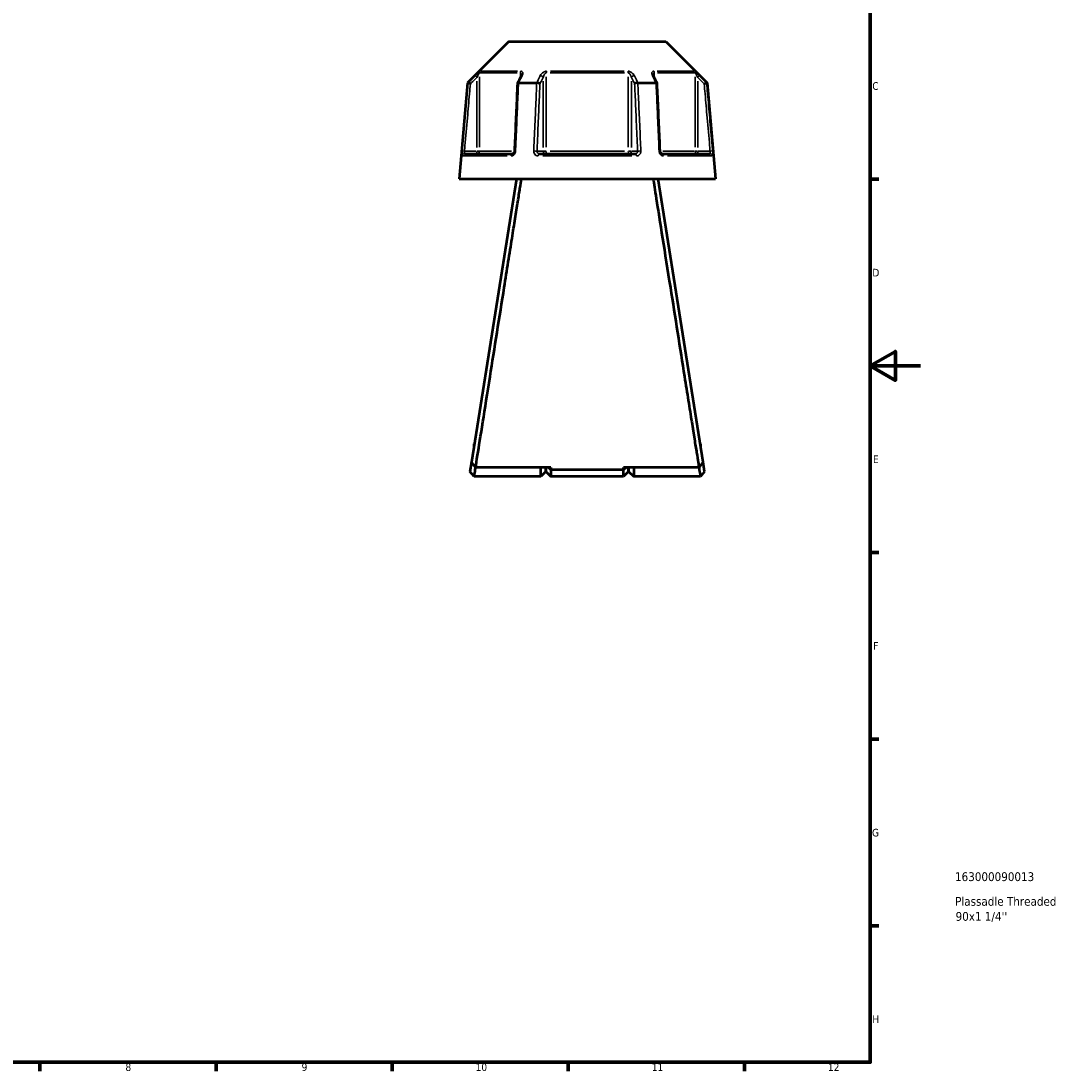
# Model space of a CAD drawing. Header units: millimetres. Extents: x 0 to 898, y 0 to 835.
# Tile 9 of 10: x 483 to 898, y 17 to 434. Entities that reach past the tile are written whole.
import ezdxf

# ---------------------------------------------------------------- set-up
doc = ezdxf.new("R2010")
doc.units = ezdxf.units.MM
for name, color, linetype, lineweight in [('Border (ANSI)', 7, 'Continuous', 70), ('Title (ISO)', 7, 'Continuous', 50), ('Visible (ANSI)', 7, 'Continuous', 50), ('Visible Narrow (ANSI)', 7, 'Continuous', 35)]:
    doc.layers.add(name, color=color, linetype=linetype, lineweight=lineweight)
doc.styles.add('Note Text (ANSI)', font='tahoma.ttf')
doc.styles.add('Note Text (ISO)', font='tahoma.ttf')

# ---------------------------------------------------------------- blocks, each defined once
blk = doc.blocks.new('Borders Default Border')
at = {"layer": 'Border (ANSI)'}
for p, q in [((821, 371.25), (824.45, 371.25)), ((821, 222.75), (824.45, 222.75)), ((821, 148.5), (824.45, 148.5)), ((821, 74.25), (824.45, 74.25)), ((490.58, 20), (490.58, 16.55)), ((560.67, 20), (560.67, 16.55)), ((630.75, 20), (630.75, 16.55)), ((700.83, 20), (700.83, 16.55)), ((770.92, 20), (770.92, 16.55))]:
    blk.add_line(p, q, dxfattribs=at)
at = {"layer": 'Border (ANSI)', "flags": 128}
for points in [[(20, 20), (20, 574), (821, 574), (821, 20), (20, 20)], [(841, 297), (821, 297), (831, 302.77), (831, 291.23), (821, 297)]]:
    blk.add_lwpolyline(points, dxfattribs=at)
at = {"layer": 'Border (ANSI)', "attachment_point": 7, "style": 'Note Text (ANSI)'}
for s, insert, char_height in [('C', (821.8, 406.8), 3.05), ('D', (821.81, 332.6), 3.05), ('E', (822.05, 258.35), 3.05), ('F', (822.14, 184.1), 3.05), ('G', (821.66, 109.79), 3.05), ('H', (821.81, 35.6), 3.05), ('8', (524.63, 16.48), 3.05), ('9', (594.7, 16.49), 3.05), ('10', (663.96, 16.49), 3.048), ('11', (734.04, 16.55), 3.048), ('12', (804.13, 16.55), 3.048)]:
    blk.add_mtext(s, dxfattribs=dict(at, insert=insert, char_height=char_height))
blk = doc.blocks.new('Title Blocks ISO')
at = {"layer": 'Title (ISO)', "style": 'Note Text (ISO)'}
for tag, p in [('PART_NUMBER_001', (33.69, 72.11)), ('DESCRIPTION_001', (33.74, 62.29)), ('DESCRIPTION_002', (33.93, 56.3))]:
    blk.add_attdef(tag, p, '', height=3.5, dxfattribs=at)

msp = doc.modelspace()

# ---------------------------------------------------------------- linework, layer by layer
at = {"layer": 'Visible (ANSI)'}
for p, q in [((677.115, 426.05), (660.736, 409.672)), ((677.115, 426.05), (739.671, 426.05)), ((739.671, 426.05), (756.049, 409.672)), ((660.736, 409.672), (657.393, 371.455)), ((660.736, 409.672), (660.918, 409.672)), ((681.051, 409.672), (688.26, 409.672)), ((728.526, 409.672), (735.734, 409.672)), ((755.867, 409.672), (756.049, 409.672)), ((756.049, 409.672), (759.393, 371.455)), ((659.563, 381.455), (678.695, 381.455)), ((689.261, 381.455), (727.525, 381.455)), ((738.09, 381.455), (757.222, 381.455)), ((657.393, 371.455), (759.393, 371.455)), ((680.193, 371.455), (662.29, 258.704)), ((754.495, 258.704), (736.593, 371.455)), ((663.273, 266.03), (663.273, 264.891)), ((663.454, 266.03), (663.273, 266.03)), ((753.513, 266.03), (753.332, 266.03)), ((753.513, 264.891), (753.513, 266.03)), ((662.29, 258.704), (661.706, 255.026)), ((663.393, 253.05), (661.706, 255.025)), ((693.943, 256.676), (663.97, 256.676)), ((689.943, 253.05), (689.943, 256.676)), ((691.943, 255.05), (689.943, 253.05)), ((691.943, 256.676), (691.943, 255.05)), ((691.943, 255.05), (691.943, 256.676)), ((691.943, 255.05), (693.943, 253.05)), ((692.976, 256.676), (693.943, 255.753)), ((693.943, 256.676), (693.943, 255.753)), ((693.943, 255.753), (693.943, 253.05)), ((722.843, 255.753), (693.943, 255.753)), ((752.816, 256.676), (722.843, 256.676)), ((723.809, 256.676), (722.843, 255.753)), ((722.843, 255.753), (722.843, 256.676)), ((722.843, 253.05), (722.843, 255.753)), ((724.843, 255.05), (722.843, 253.05)), ((724.843, 255.05), (724.843, 256.676)), ((724.843, 256.676), (724.843, 255.05)), ((724.843, 255.05), (726.843, 253.05)), ((726.843, 256.676), (726.843, 253.05)), ((755.079, 255.025), (753.393, 253.05)), ((755.079, 255.026), (754.495, 258.704)), ((689.943, 253.05), (663.393, 253.05)), ((722.843, 253.05), (693.943, 253.05)), ((753.393, 253.05), (726.843, 253.05))]:
    msp.add_line(p, q, dxfattribs=at)
for centre, major_axis, ratio, start_param, end_param in [((6570.735, -10999.448), (196.728, -16104.756), 0.5090375, 3.9186904, 3.9189311), ((-5084.527, -10863.288), (195.2, 15912.582), 0.509075, 5.5058716, 5.5061152)]:
    msp.add_ellipse(centre, major_axis=major_axis, ratio=ratio, start_param=start_param, end_param=end_param, dxfattribs=at)
for points in [[(660.918, 409.672), (660.919, 409.672), (660.92, 409.671), (660.92, 409.671)], [(681.03, 409.671), (681.037, 409.671), (681.044, 409.672), (681.051, 409.672)], [(688.26, 409.672), (688.267, 409.672), (688.275, 409.671), (688.283, 409.671)], [(728.502, 409.671), (728.51, 409.671), (728.518, 409.672), (728.526, 409.672)], [(735.734, 409.672), (735.741, 409.672), (735.748, 409.671), (735.755, 409.671)], [(755.865, 409.671), (755.866, 409.671), (755.866, 409.672), (755.867, 409.672)]]:
    msp.add_open_spline(points, degree=3, dxfattribs=at)
for points, knots in [([(661.881, 409.222), (661.88, 409.223), (661.878, 409.223), (661.758, 409.279), (661.641, 409.334), (661.42, 409.437), (661.318, 409.485), (661.141, 409.568), (661.068, 409.602), (660.963, 409.651), (660.931, 409.666), (660.92, 409.671)], [-0.15364842, -0.15364842, -0.15364842, -0.15364842, -0.15317321, -0.15317321, -0.11406278, -0.11406278, -0.07546114, -0.07546114, -0.03695909, -0.03695909, 0, 0, 0, 0]), ([(680.595, 409.448), (680.516, 407.651), (680.437, 405.855), (680.28, 402.262), (680.201, 400.465), (680.043, 396.872), (679.964, 395.075), (679.806, 391.482), (679.727, 389.685), (679.57, 386.092), (679.491, 384.296), (679.412, 382.499)], [0.5507937, 0.5507937, 0.5507937, 0.5507937, 1.0918481, 1.0918481, 1.6329026, 1.6329026, 2.173957, 2.173957, 2.7150114, 2.7150114, 3.2560658, 3.2560658, 3.2560658, 3.2560658]), ([(681.03, 409.671), (680.929, 409.666), (680.842, 409.651), (680.701, 409.602), (680.65, 409.568), (680.605, 409.502), (680.596, 409.476), (680.595, 409.448)], [-0.153530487, -0.153530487, -0.153530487, -0.153530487, -0.116485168, -0.116485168, -0.077893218, -0.077893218, -0.055256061, -0.055256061, -0.055256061, -0.055256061]), ([(682.146, 412.764), (682.146, 412.749), (682.145, 412.729), (682.138, 412.679), (682.133, 412.649), (682.118, 412.583), (682.107, 412.546), (682.081, 412.467), (682.066, 412.425), (682.029, 412.337), (682.008, 412.291), (681.984, 412.243)], [0.20265986, 0.20265986, 0.20265986, 0.20265986, 0.23121109, 0.23121109, 0.25976233, 0.25976233, 0.28831356, 0.28831356, 0.3168648, 0.3168648, 0.34541603, 0.34541603, 0.34541603, 0.34541603]), ([(689.554, 409.222), (689.553, 409.223), (689.552, 409.223), (689.492, 409.279), (689.413, 409.334), (689.225, 409.437), (689.117, 409.485), (688.884, 409.568), (688.759, 409.602), (688.513, 409.651), (688.395, 409.666), (688.283, 409.671)], [-0.15364842, -0.15364842, -0.15364842, -0.15364842, -0.15317331, -0.15317331, -0.11406282, -0.11406282, -0.07546133, -0.07546133, -0.03695914, -0.03695914, 0, 0, 0, 0]), ([(728.502, 409.671), (728.391, 409.666), (728.272, 409.651), (728.026, 409.602), (727.902, 409.568), (727.668, 409.485), (727.56, 409.437), (727.372, 409.334), (727.294, 409.279), (727.233, 409.223), (727.232, 409.223), (727.232, 409.222)], [-0.1535305, -0.1535305, -0.1535305, -0.1535305, -0.11648518, -0.11648518, -0.0778932, -0.0778932, -0.03920169, -0.03920169, 0, 0, 0.00047622, 0.00047622, 0.00047622, 0.00047622]), ([(734.801, 412.243), (734.777, 412.291), (734.756, 412.337), (734.72, 412.425), (734.704, 412.467), (734.678, 412.546), (734.668, 412.583), (734.652, 412.649), (734.647, 412.679), (734.641, 412.729), (734.64, 412.749), (734.64, 412.764)], [0, 0, 0, 0, 0.02855139, 0.02855139, 0.05710278, 0.05710278, 0.08565416, 0.08565416, 0.11420555, 0.11420555, 0.14275694, 0.14275694, 0.14275694, 0.14275694]), ([(736.19, 409.448), (736.189, 409.476), (736.18, 409.502), (736.135, 409.568), (736.084, 409.602), (735.943, 409.651), (735.856, 409.666), (735.755, 409.671)], [-0.098045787, -0.098045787, -0.098045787, -0.098045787, -0.075461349, -0.075461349, -0.036959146, -0.036959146, 0, 0, 0, 0]), ([(737.373, 382.499), (737.295, 384.296), (737.216, 386.092), (737.058, 389.685), (736.979, 391.482), (736.821, 395.075), (736.742, 396.872), (736.585, 400.465), (736.506, 402.262), (736.348, 405.855), (736.269, 407.651), (736.19, 409.448)], [1.2046153, 1.2046153, 1.2046153, 1.2046153, 1.7456698, 1.7456698, 2.2867242, 2.2867242, 2.8277786, 2.8277786, 3.368833, 3.368833, 3.9098874, 3.9098874, 3.9098874, 3.9098874]), ([(754.904, 409.222), (754.906, 409.223), (754.907, 409.223), (755.027, 409.279), (755.145, 409.334), (755.365, 409.437), (755.467, 409.485), (755.644, 409.568), (755.717, 409.602), (755.822, 409.651), (755.854, 409.666), (755.865, 409.671)], [-0.00047632, -0.00047632, -0.00047632, -0.00047632, 0, 0, 0.03920164, 0.03920164, 0.07789329, 0.07789329, 0.11648513, 0.11648513, 0.1535304, 0.1535304, 0.1535304, 0.1535304]), ([(679.412, 382.499), (679.408, 382.4), (679.393, 382.3), (679.344, 382.109), (679.31, 382.018), (679.228, 381.853), (679.181, 381.78), (679.079, 381.655), (679.026, 381.604), (678.919, 381.523), (678.866, 381.496), (678.772, 381.461), (678.731, 381.455), (678.695, 381.455)], [0, 0, 0, 0, 0.05067005, 0.05067005, 0.10084685, 0.10084685, 0.1507669, 0.1507669, 0.20138762, 0.20138762, 0.25586434, 0.25586434, 0.31481094, 0.31481094, 0.31481094, 0.31481094]), ([(738.09, 381.455), (738.052, 381.455), (738.008, 381.462), (737.901, 381.504), (737.838, 381.54), (737.718, 381.643), (737.662, 381.703), (737.562, 381.845), (737.518, 381.925), (737.445, 382.099), (737.417, 382.193), (737.385, 382.359), (737.377, 382.429), (737.373, 382.499)], [0, 0, 0, 0, 0.06296271, 0.06296271, 0.12592542, 0.12592542, 0.17893056, 0.17893056, 0.22915943, 0.22915943, 0.27910739, 0.27910739, 0.31481354, 0.31481354, 0.31481354, 0.31481354]), ([(663.97, 256.676), (664.133, 257.7), (664.397, 259.352), (665.273, 264.846), (665.993, 269.357), (667.697, 280.056), (668.671, 286.167), (670.608, 298.346), (671.55, 304.272), (672.504, 310.275), (673.457, 316.278), (674.422, 322.357), (675.904, 331.702), (676.442, 335.099), (677.479, 341.643), (677.978, 344.791), (678.89, 350.553), (679.307, 353.188), (680.08, 358.073), (680.436, 360.323), (681.069, 364.329), (681.348, 366.095), (681.83, 369.145), (682.033, 370.43), (682.195, 371.455)], [0.2061334, 0.2061334, 0.2061334, 0.2061334, 0.4610233, 0.4610233, 0.8347845, 0.8347845, 1.1940112, 1.1940112, 1.4977294, 1.4977294, 1.4977294, 1.8014476, 1.8014476, 1.9805842, 1.9805842, 2.1597208, 2.1597208, 2.3279463, 2.3279463, 2.4961719, 2.4961719, 2.6609301, 2.6609301, 2.8256883, 2.8256883, 2.8256883, 2.8256883]), ([(734.59, 371.455), (734.88, 369.62), (735.302, 366.952), (736.51, 359.311), (737.363, 353.918), (739.278, 341.819), (740.332, 335.169), (742.363, 322.357), (743.328, 316.278), (744.282, 310.275), (745.235, 304.272), (746.177, 298.346), (747.59, 289.467), (748.096, 286.288), (749.054, 280.271), (749.506, 277.434), (750.315, 272.353), (750.677, 270.083), (751.33, 265.986), (751.622, 264.159), (752.118, 261.047), (752.326, 259.748), (752.626, 257.867), (752.733, 257.193), (752.816, 256.676)], [-2.8256883, -2.8256883, -2.8256883, -2.8256883, -2.5308127, -2.5308127, -2.1597208, -2.1597208, -1.8014476, -1.8014476, -1.4977294, -1.4977294, -1.4977294, -1.1940112, -1.1940112, -1.0143978, -1.0143978, -0.8347845, -0.8347845, -0.6662728, -0.6662728, -0.4977611, -0.4977611, -0.3345939, -0.3345939, -0.2061334, -0.2061334, -0.2061334, -0.2061334]), ([(663.97, 256.676), (663.69, 257.014), (663.41, 257.352), (662.85, 258.028), (662.57, 258.366), (662.29, 258.704)], [-0.26328472, -0.26328472, -0.26328472, -0.26328472, -0.13166724, -0.13166724, 0, 0, 0, 0]), ([(663.393, 253.051), (663.393, 253.051), (663.423, 253.232), (663.557, 254.049), (663.681, 254.804), (663.886, 256.064), (663.935, 256.363), (663.986, 256.677)], [-3.14159265, -3.14159265, -3.14159265, -3.14159265, -2.7691427, -2.7691427, -2.28504359, -2.28504359, -2.14641893, -2.14641893, -2.14641893, -2.14641893]), ([(752.8, 256.677), (752.85, 256.363), (752.899, 256.064), (753.104, 254.804), (753.228, 254.049), (753.363, 253.232), (753.392, 253.051), (753.393, 253.051)], [2.14641893, 2.14641893, 2.14641893, 2.14641893, 2.28504359, 2.28504359, 2.7691427, 2.7691427, 3.14159265, 3.14159265, 3.14159265, 3.14159265]), ([(754.495, 258.704), (754.215, 258.366), (753.935, 258.028), (753.376, 257.352), (753.096, 257.014), (752.816, 256.676)], [-0.26328429, -0.26328429, -0.26328429, -0.26328429, -0.13161625, -0.13161625, 0, 0, 0, 0])]:
    msp.add_open_spline(points, degree=3, knots=knots, dxfattribs=at)
at = {"layer": 'Visible Narrow (ANSI)'}
for p, q in [((680.461, 413.564), (665.716, 413.564)), ((666.005, 414.271), (680.65, 414.271)), ((723.137, 413.564), (693.648, 413.564)), ((693.748, 414.271), (723.038, 414.271)), ((736.135, 414.271), (750.781, 414.271)), ((751.069, 413.564), (736.324, 413.564)), ((663.766, 412.496), (664.411, 411.848)), ((664.464, 410.327), (664.464, 383.922)), ((665.455, 384.011), (665.455, 412.008)), ((681.76, 413.476), (681.76, 411.885)), ((690.845, 410.327), (690.845, 383.922)), ((692.087, 384.011), (692.087, 412.008)), ((724.698, 412.008), (724.698, 384.011)), ((725.94, 383.922), (725.94, 410.327)), ((735.025, 411.885), (735.025, 413.476)), ((751.331, 412.008), (751.331, 384.011)), ((752.321, 383.922), (752.321, 410.327)), ((752.374, 411.848), (753.02, 412.496)), ((659.457, 382.462), (658.547, 382.541)), ((676.52, 380.542), (658.863, 380.542)), ((664.217, 382.455), (659.777, 382.455)), ((664.464, 382.377), (664.464, 381.458)), ((665.442, 382.455), (664.536, 382.455)), ((665.69, 382.455), (678.298, 382.455)), ((690.722, 382.455), (688.502, 382.455)), ((726.05, 380.542), (690.736, 380.542)), ((692.02, 382.455), (690.883, 382.455)), ((693.648, 382.455), (723.137, 382.455)), ((725.902, 382.455), (724.765, 382.455)), ((728.284, 382.455), (726.064, 382.455)), ((738.487, 382.455), (751.096, 382.455)), ((757.922, 380.542), (740.265, 380.542)), ((752.25, 382.455), (751.343, 382.455)), ((752.321, 381.458), (752.321, 382.377)), ((757.008, 382.455), (752.568, 382.455)), ((758.239, 382.541), (757.329, 382.462))]:
    msp.add_line(p, q, dxfattribs=at)
for centre, major_axis, ratio, start_param, end_param in [((666.445, 413.564), (0, -1), 0.9904959, 3.9662607, 4.6731191), ((682.374, 413.564), (0, 1), 0.6143631, 0.8246681, 1.5315264), ((692.463, 413.564), (0, -1), 0.3761328, 3.9662607, 4.6731191), ((724.322, 413.564), (0, 1), 0.3761328, 4.7516589, 5.4585172), ((734.411, 413.564), (0, -1), 0.6143631, 1.6100662, 2.3169246), ((750.34, 413.564), (0, 1), 0.9904959, 4.7516589, 5.4585172), ((682.878, 411.794), (-0.894, 0.449), 0.6136988, 5.5048942, 6.2422226), ((689.979, 411.794), (-0.894, 0.449), 0.6136988, 3.9026286, 5.2571626), ((726.806, 411.794), (-0.894, -0.449), 0.6136988, 4.1676154, 5.5221494), ((733.908, 411.794), (0.894, 0.449), 0.6136988, 0.0409627, 0.7782911), ((659.563, 380.455), (0, 1), 0.992287, 0.0741765, 1.4093534), ((664.464, 382.455), (0, -1), 0.9904959, 0.0785398, 1.4922565), ((678.695, 380.455), (0, 1), 0.6034974, 0.0741765, 1.4093534), ((680.411, 382.455), (-0.999, 0.044), 0.0757423, 5.369153, 6.2350783), ((687.512, 382.455), (0.999, -0.044), 0.0757423, 0.5996329, 1.9382948), ((689.261, 380.455), (0, 1), 0.3887896, 0.0741765, 1.4093534), ((691.711, 382.455), (0, -1), 0.8660254, 4.7909288, 6.2046455), ((691.711, 382.455), (0, -1), 0.3761328, 0.0785398, 1.4922565), ((725.074, 382.455), (0, -1), 0.3761328, 4.7909288, 6.2046455), ((725.074, 382.455), (0, -1), 0.8660254, 0.0785398, 1.4922565), ((727.525, 380.455), (0, 1), 0.3887896, 4.8738319, 6.2090088), ((729.273, 382.455), (0.999, 0.044), 0.0757423, 1.2032978, 2.5419597), ((736.374, 382.455), (0.999, 0.044), 0.0757423, 0.048107, 0.9140323), ((738.09, 380.455), (0, 1), 0.6034974, 4.8738319, 6.2090088), ((752.321, 382.455), (0, -1), 0.9904959, 4.7909288, 6.2046455), ((757.222, 380.455), (0, 1), 0.992287, 4.8738319, 6.2090088)]:
    msp.add_ellipse(centre, major_axis=major_axis, ratio=ratio, start_param=start_param, end_param=end_param, dxfattribs=at)
for points, knots in [([(665.745, 414.271), (665.713, 414.271), (665.639, 414.228), (665.308, 413.978), (664.952, 413.654), (664.318, 413.052), (664.037, 412.778), (663.76, 412.502)], [-0.34541645, -0.34541645, -0.34541645, -0.34541645, -0.27620858, -0.27620858, -0.11734182, -0.11734182, 0, 0, 0, 0]), ([(664.464, 411.794), (664.603, 412.07), (664.743, 412.344), (665.06, 412.947), (665.238, 413.271), (665.402, 413.52), (665.439, 413.564), (665.455, 413.564)], [0, 0, 0, 0, 0.11734182, 0.11734182, 0.27620858, 0.27620858, 0.34541645, 0.34541645, 0.34541645, 0.34541645]), ([(681.76, 413.564), (681.794, 413.564), (681.826, 413.558), (681.904, 413.528), (681.947, 413.495), (682.031, 413.392), (682.067, 413.312), (682.117, 413.135), (682.132, 413.039), (682.144, 412.881), (682.146, 412.823), (682.146, 412.764)], [0, 0, 0, 0, 0.02585168, 0.02585168, 0.06721438, 0.06721438, 0.12288915, 0.12288915, 0.17445287, 0.17445287, 0.20265986, 0.20265986, 0.20265986, 0.20265986]), ([(682.469, 412.502), (682.58, 412.723), (682.659, 412.942), (682.734, 413.325), (682.742, 413.491), (682.701, 413.746), (682.67, 413.842), (682.567, 414.019), (682.492, 414.099), (682.32, 414.202), (682.234, 414.235), (682.075, 414.265), (682.009, 414.271), (681.94, 414.271)], [-0.34541603, -0.34541603, -0.34541603, -0.34541603, -0.25141662, -0.25141662, -0.17445287, -0.17445287, -0.12288915, -0.12288915, -0.06721438, -0.06721438, -0.02585168, -0.02585168, 0, 0, 0, 0]), ([(692.197, 414.271), (691.995, 414.271), (691.781, 414.234), (691.049, 413.999), (690.595, 413.665), (690.013, 413.052), (689.823, 412.778), (689.684, 412.502)], [-0.34541684, -0.34541684, -0.34541684, -0.34541684, -0.28109054, -0.28109054, -0.11734182, -0.11734182, 0, 0, 0, 0]), ([(690.845, 411.794), (690.914, 412.07), (691.009, 412.344), (691.297, 412.958), (691.522, 413.292), (691.882, 413.526), (691.988, 413.564), (692.087, 413.564)], [0, 0, 0, 0, 0.11734182, 0.11734182, 0.28109054, 0.28109054, 0.34541684, 0.34541684, 0.34541684, 0.34541684]), ([(727.101, 412.502), (726.99, 412.723), (726.845, 412.943), (726.522, 413.326), (726.354, 413.492), (726.035, 413.746), (725.896, 413.842), (725.588, 414.019), (725.417, 414.099), (725.106, 414.202), (724.971, 414.235), (724.752, 414.265), (724.669, 414.271), (724.588, 414.271)], [-0.345416, -0.345416, -0.345416, -0.345416, -0.25131567, -0.25131567, -0.17440412, -0.17440412, -0.12292214, -0.12292214, -0.06721438, -0.06721438, -0.02585168, -0.02585168, 0, 0, 0, 0]), ([(724.698, 413.564), (724.738, 413.564), (724.779, 413.558), (724.886, 413.528), (724.953, 413.495), (725.106, 413.392), (725.191, 413.312), (725.343, 413.134), (725.411, 413.039), (725.569, 412.785), (725.652, 412.618), (725.813, 412.236), (725.885, 412.016), (725.94, 411.794)], [0, 0, 0, 0, 0.02585168, 0.02585168, 0.06721438, 0.06721438, 0.12292214, 0.12292214, 0.17440412, 0.17440412, 0.25131567, 0.25131567, 0.345416, 0.345416, 0.345416, 0.345416]), ([(734.845, 414.271), (734.678, 414.271), (734.532, 414.236), (734.113, 414.006), (734.024, 413.668), (734.088, 413.052), (734.178, 412.778), (734.317, 412.502)], [-0.34541683, -0.34541683, -0.34541683, -0.34541683, -0.28278882, -0.28278882, -0.11734182, -0.11734182, 0, 0, 0, 0]), ([(734.64, 412.765), (734.64, 413.061), (734.689, 413.324), (734.871, 413.528), (734.943, 413.564), (735.025, 413.564)], [0.14275694, 0.14275694, 0.14275694, 0.14275694, 0.28278882, 0.28278882, 0.34541683, 0.34541683, 0.34541683, 0.34541683]), ([(753.025, 412.502), (752.802, 412.724), (752.576, 412.945), (752.177, 413.328), (752.002, 413.494), (751.726, 413.747), (751.62, 413.842), (751.415, 414.019), (751.318, 414.099), (751.179, 414.202), (751.129, 414.235), (751.07, 414.265), (751.053, 414.271), (751.041, 414.271)], [-0.34541583, -0.34541583, -0.34541583, -0.34541583, -0.25081718, -0.25081718, -0.17415567, -0.17415567, -0.12305037, -0.12305037, -0.06721438, -0.06721438, -0.02585168, -0.02585168, 0, 0, 0, 0]), ([(751.331, 413.564), (751.337, 413.564), (751.345, 413.558), (751.375, 413.528), (751.399, 413.495), (751.468, 413.391), (751.517, 413.311), (751.619, 413.134), (751.672, 413.039), (751.81, 412.787), (751.897, 412.621), (752.097, 412.238), (752.209, 412.017), (752.321, 411.794)], [0, 0, 0, 0, 0.02585168, 0.02585168, 0.06721438, 0.06721438, 0.12305037, 0.12305037, 0.17415567, 0.17415567, 0.25081718, 0.25081718, 0.34541583, 0.34541583, 0.34541583, 0.34541583]), ([(660.92, 409.671), (660.794, 408.234), (660.668, 406.798), (660.26, 402.155), (659.979, 398.949), (659.697, 395.744), (659.371, 392.033), (659.045, 388.323), (658.659, 383.923), (658.598, 383.232), (658.538, 382.542)], [-3.9279381, -3.9279381, -3.9279381, -3.9279381, -3.4952555, -3.4952555, -2.5298299, -2.5298299, -2.5298299, -1.4124721, -1.4124721, -1.2046153, -1.2046153, -1.2046153, -1.2046153]), ([(663.76, 412.502), (663.554, 412.296), (663.348, 412.091), (663.141, 411.886), (662.4, 411.148), (661.659, 410.41), (660.918, 409.672)], [-0.97913562, -0.97913562, -0.97913562, -0.97913562, -0.89184464, -0.89184464, -0.89184464, -0.5780995, -0.5780995, -0.5780995, -0.5780995]), ([(661.881, 409.222), (662.536, 409.874), (663.191, 410.526), (663.846, 411.179), (664.052, 411.384), (664.258, 411.589), (664.464, 411.794)], [0.61456677, 0.61456677, 0.61456677, 0.61456677, 0.89184464, 0.89184464, 0.89184464, 0.97913562, 0.97913562, 0.97913562, 0.97913562]), ([(679.842, 382.542), (679.873, 383.232), (679.903, 383.923), (680.095, 388.323), (680.258, 392.033), (680.42, 395.744), (680.561, 398.949), (680.701, 402.155), (680.904, 406.798), (680.967, 408.234), (681.03, 409.671)], [-3.2560658, -3.2560658, -3.2560658, -3.2560658, -3.048209, -3.048209, -1.9308512, -1.9308512, -1.9308512, -0.9654256, -0.9654256, -0.5327431, -0.5327431, -0.5327431, -0.5327431]), ([(681.051, 409.672), (681.421, 410.41), (681.79, 411.148), (682.16, 411.885), (682.263, 412.091), (682.366, 412.296), (682.469, 412.502)], [-2.56571718, -2.56571718, -2.56571718, -2.56571718, -2.25201319, -2.25201319, -2.25201319, -2.16468107, -2.16468107, -2.16468107, -2.16468107]), ([(688.283, 409.671), (688.22, 408.234), (688.156, 406.798), (687.952, 402.155), (687.811, 398.949), (687.669, 395.744), (687.506, 392.033), (687.343, 388.323), (687.149, 383.923), (687.118, 383.232), (687.088, 382.542)], [-3.9279381, -3.9279381, -3.9279381, -3.9279381, -3.4952555, -3.4952555, -2.5298299, -2.5298299, -2.5298299, -1.4124721, -1.4124721, -1.2046153, -1.2046153, -1.2046153, -1.2046153]), ([(689.684, 412.502), (689.581, 412.296), (689.477, 412.091), (689.374, 411.886), (689.002, 411.148), (688.631, 410.41), (688.26, 409.672)], [-2.94753704, -2.94753704, -2.94753704, -2.94753704, -2.86024166, -2.86024166, -2.86024166, -2.54650092, -2.54650092, -2.54650092, -2.54650092]), ([(689.554, 409.222), (689.881, 409.874), (690.208, 410.526), (690.536, 411.179), (690.639, 411.384), (690.742, 411.589), (690.845, 411.794)], [2.58296819, 2.58296819, 2.58296819, 2.58296819, 2.86024166, 2.86024166, 2.86024166, 2.94753704, 2.94753704, 2.94753704, 2.94753704]), ([(725.94, 411.794), (726.043, 411.589), (726.146, 411.384), (726.249, 411.179), (726.577, 410.526), (726.904, 409.874), (727.232, 409.222)], [2.16468107, 2.16468107, 2.16468107, 2.16468107, 2.25197644, 2.25197644, 2.25197644, 2.52924991, 2.52924991, 2.52924991, 2.52924991]), ([(728.526, 409.672), (728.154, 410.41), (727.783, 411.148), (727.411, 411.886), (727.308, 412.091), (727.205, 412.296), (727.101, 412.502)], [-2.56571718, -2.56571718, -2.56571718, -2.56571718, -2.25197644, -2.25197644, -2.25197644, -2.16468107, -2.16468107, -2.16468107, -2.16468107]), ([(729.697, 382.542), (729.667, 383.232), (729.636, 383.923), (729.443, 388.323), (729.279, 392.033), (729.116, 395.744), (728.975, 398.949), (728.833, 402.155), (728.629, 406.798), (728.566, 408.234), (728.502, 409.671)], [-3.2560658, -3.2560658, -3.2560658, -3.2560658, -3.048209, -3.048209, -1.9308512, -1.9308512, -1.9308512, -0.9654256, -0.9654256, -0.5327431, -0.5327431, -0.5327431, -0.5327431]), ([(734.317, 412.502), (734.419, 412.296), (734.522, 412.091), (734.625, 411.886), (734.995, 411.148), (735.364, 410.41), (735.734, 409.672)], [-3.18272166, -3.18272166, -3.18272166, -3.18272166, -3.09546065, -3.09546065, -3.09546065, -2.78168555, -2.78168555, -2.78168555, -2.78168555]), ([(735.755, 409.671), (735.818, 408.234), (735.881, 406.798), (736.084, 402.155), (736.225, 398.949), (736.365, 395.744), (736.527, 392.033), (736.69, 388.323), (736.882, 383.923), (736.913, 383.232), (736.943, 382.542)], [-3.9279381, -3.9279381, -3.9279381, -3.9279381, -3.4952555, -3.4952555, -2.52983, -2.52983, -2.52983, -1.4124722, -1.4124722, -1.2046153, -1.2046153, -1.2046153, -1.2046153]), ([(752.321, 411.794), (752.527, 411.589), (752.733, 411.384), (752.939, 411.179), (753.594, 410.527), (754.249, 409.874), (754.904, 409.222)], [2.16468107, 2.16468107, 2.16468107, 2.16468107, 2.25190094, 2.25190094, 2.25190094, 2.52924991, 2.52924991, 2.52924991, 2.52924991]), ([(755.867, 409.672), (755.126, 410.41), (754.385, 411.148), (753.643, 411.886), (753.437, 412.091), (753.231, 412.296), (753.025, 412.502)], [-2.56571718, -2.56571718, -2.56571718, -2.56571718, -2.25190094, -2.25190094, -2.25190094, -2.16468107, -2.16468107, -2.16468107, -2.16468107]), ([(758.247, 382.542), (758.187, 383.232), (758.126, 383.923), (757.74, 388.323), (757.414, 392.033), (757.088, 395.744), (756.807, 398.949), (756.525, 402.155), (756.117, 406.798), (755.991, 408.234), (755.865, 409.671)], [-3.2560658, -3.2560658, -3.2560658, -3.2560658, -3.048209, -3.048209, -1.9308512, -1.9308512, -1.9308512, -0.9654256, -0.9654256, -0.5327431, -0.5327431, -0.5327431, -0.5327431]), ([(659.531, 382.455), (659.591, 383.145), (659.652, 383.835), (660.038, 388.236), (660.364, 391.946), (660.69, 395.656), (660.971, 398.862), (661.253, 402.068), (661.65, 406.59), (661.765, 407.906), (661.881, 409.222)], [1.2046153, 1.2046153, 1.2046153, 1.2046153, 1.4124721, 1.4124721, 2.5298299, 2.5298299, 2.5298299, 3.4952555, 3.4952555, 3.8915912, 3.8915912, 3.8915912, 3.8915912]), ([(688.378, 382.455), (688.409, 383.145), (688.439, 383.835), (688.632, 388.236), (688.795, 391.946), (688.958, 395.656), (689.099, 398.862), (689.239, 402.068), (689.438, 406.59), (689.496, 407.906), (689.554, 409.222)], [1.2046153, 1.2046153, 1.2046153, 1.2046153, 1.4124721, 1.4124721, 2.5298299, 2.5298299, 2.5298299, 3.4952555, 3.4952555, 3.8915912, 3.8915912, 3.8915912, 3.8915912]), ([(727.232, 409.222), (727.29, 407.906), (727.347, 406.59), (727.546, 402.068), (727.687, 398.862), (727.827, 395.656), (727.99, 391.946), (728.153, 388.236), (728.346, 383.835), (728.377, 383.145), (728.407, 382.455)], [0.5690899, 0.5690899, 0.5690899, 0.5690899, 0.9654256, 0.9654256, 1.9308512, 1.9308512, 1.9308512, 3.048209, 3.048209, 3.2560658, 3.2560658, 3.2560658, 3.2560658]), ([(754.904, 409.222), (755.02, 407.906), (755.135, 406.59), (755.533, 402.068), (755.814, 398.862), (756.096, 395.656), (756.421, 391.946), (756.747, 388.236), (757.134, 383.835), (757.194, 383.145), (757.255, 382.455)], [0.5690899, 0.5690899, 0.5690899, 0.5690899, 0.9654256, 0.9654256, 1.9308512, 1.9308512, 1.9308512, 3.048209, 3.048209, 3.2560658, 3.2560658, 3.2560658, 3.2560658]), ([(658.538, 382.542), (658.497, 382.071), (658.469, 381.601), (658.465, 380.972), (658.478, 380.766), (658.524, 380.579), (658.547, 380.542), (658.575, 380.542)], [-0.31481287, -0.31481287, -0.31481287, -0.31481287, -0.1729885, -0.1729885, -0.06653404, -0.06653404, 0, 0, 0, 0]), ([(659.563, 381.455), (659.536, 381.455), (659.513, 381.473), (659.469, 381.567), (659.457, 381.67), (659.462, 381.984), (659.489, 382.22), (659.531, 382.455)], [0, 0, 0, 0, 0.06653404, 0.06653404, 0.1729885, 0.1729885, 0.31481287, 0.31481287, 0.31481287, 0.31481287]), ([(678.094, 380.542), (678.442, 380.542), (678.8, 380.682), (679.289, 381.102), (679.455, 381.313), (679.676, 381.738), (679.748, 381.94), (679.82, 382.277), (679.837, 382.41), (679.842, 382.542)], [-0.31481094, -0.31481094, -0.31481094, -0.31481094, -0.18655676, -0.18655676, -0.10364264, -0.10364264, -0.03986256, -0.03986256, 0, 0, 0, 0]), ([(687.088, 382.542), (687.075, 382.253), (687.122, 381.964), (687.341, 381.395), (687.535, 381.126), (687.97, 380.774), (688.19, 380.662), (688.569, 380.562), (688.721, 380.542), (688.873, 380.542)], [-0.31481397, -0.31481397, -0.31481397, -0.31481397, -0.2278058, -0.2278058, -0.12655878, -0.12655878, -0.04867645, -0.04867645, 0, 0, 0, 0]), ([(689.261, 381.455), (689.181, 381.455), (689.102, 381.465), (688.907, 381.515), (688.795, 381.571), (688.578, 381.747), (688.484, 381.882), (688.383, 382.166), (688.366, 382.311), (688.378, 382.455)], [0, 0, 0, 0, 0.04867645, 0.04867645, 0.12655878, 0.12655878, 0.2278058, 0.2278058, 0.31481397, 0.31481397, 0.31481397, 0.31481397]), ([(728.407, 382.455), (728.413, 382.389), (728.412, 382.323), (728.395, 382.154), (728.368, 382.053), (728.271, 381.841), (728.191, 381.735), (727.937, 381.525), (727.735, 381.455), (727.525, 381.455)], [0, 0, 0, 0, 0.03982627, 0.03982627, 0.1035483, 0.1035483, 0.18638694, 0.18638694, 0.31481104, 0.31481104, 0.31481104, 0.31481104]), ([(727.912, 380.542), (728.314, 380.542), (728.709, 380.682), (729.218, 381.103), (729.382, 381.314), (729.588, 381.739), (729.649, 381.94), (729.697, 382.278), (729.703, 382.41), (729.697, 382.542)], [-0.31481104, -0.31481104, -0.31481104, -0.31481104, -0.18638694, -0.18638694, -0.1035483, -0.1035483, -0.03982627, -0.03982627, 0, 0, 0, 0]), ([(736.943, 382.542), (736.948, 382.436), (736.959, 382.33), (737.052, 381.812), (737.237, 381.421), (737.699, 380.898), (737.942, 380.727), (738.361, 380.572), (738.527, 380.542), (738.691, 380.542)], [-0.31481354, -0.31481354, -0.31481354, -0.31481354, -0.28284699, -0.28284699, -0.15713721, -0.15713721, -0.06043739, -0.06043739, 0, 0, 0, 0]), ([(757.255, 382.455), (757.266, 382.389), (757.277, 382.324), (757.301, 382.156), (757.312, 382.056), (757.328, 381.844), (757.329, 381.739), (757.312, 381.549), (757.287, 381.481), (757.24, 381.457), (757.231, 381.455), (757.222, 381.455)], [0, 0, 0, 0, 0.03957477, 0.03957477, 0.1028944, 0.1028944, 0.18520991, 0.18520991, 0.29222008, 0.29222008, 0.31481112, 0.31481112, 0.31481112, 0.31481112]), ([(758.21, 380.542), (758.22, 380.542), (758.229, 380.546), (758.277, 380.595), (758.303, 380.73), (758.321, 381.11), (758.32, 381.321), (758.304, 381.744), (758.293, 381.944), (758.269, 382.279), (758.259, 382.411), (758.247, 382.542)], [-0.31481112, -0.31481112, -0.31481112, -0.31481112, -0.29222008, -0.29222008, -0.18520991, -0.18520991, -0.1028944, -0.1028944, -0.03957477, -0.03957477, 0, 0, 0, 0])]:
    msp.add_open_spline(points, degree=3, knots=knots, dxfattribs=at)

# ---------------------------------------------------------------- block references
msp.add_blockref('Borders Default Border', (0, 0))
msp.add_blockref('Title Blocks ISO', (821, 20)).add_auto_attribs({'PART_NUMBER_001': '163000090013', 'DESCRIPTION_001': 'Plassadle Threaded', 'DESCRIPTION_002': "90x1 1/4''"})

doc.saveas('drawing.dxf')
